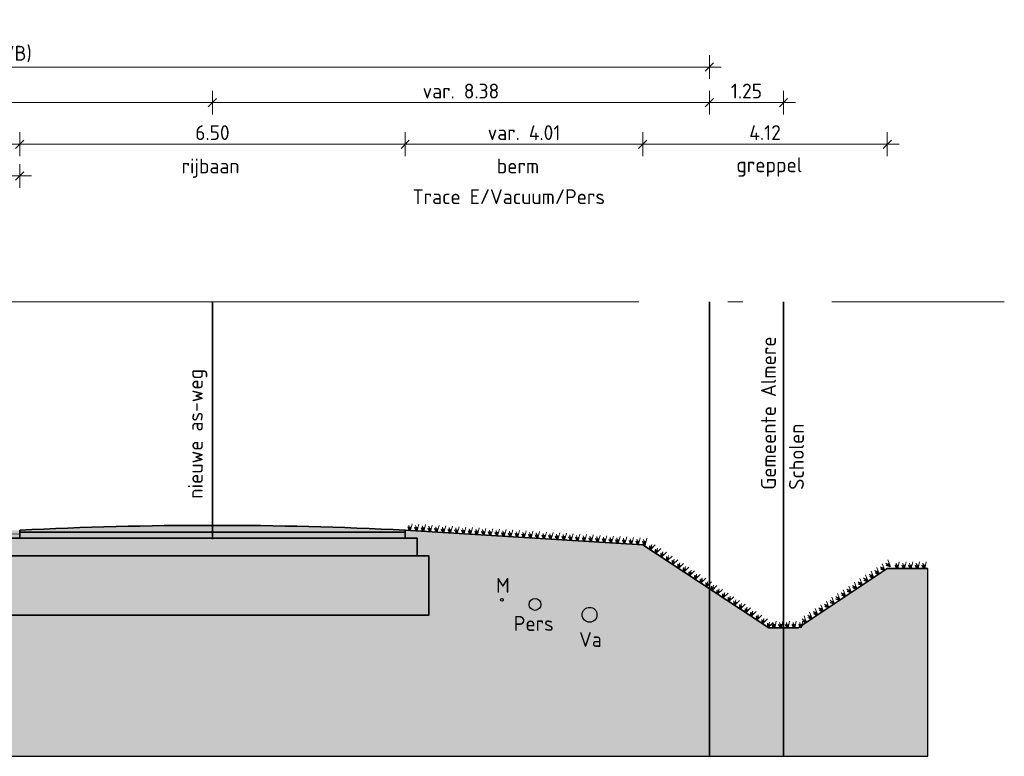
# Model space of a CAD drawing. Header units: metres. Extents: x 150805 to 161014, y 478675 to 486369.
# Tile 28 of 35: x 160880 to 160897, y 478709 to 478721. Entities that reach past the tile are written whole.
import ezdxf

# ---------------------------------------------------------------- set-up
doc = ezdxf.new("R2010")
doc.units = ezdxf.units.M
doc.linetypes.add('AL-NAP_LIJN', pattern=[15.25, 12, -1.5, 0.25, -1.5])
doc.linetypes.add('XX-HART', pattern=[12, 4, -2, 0, -2, 4])
doc.layers.get('0').update_dxf_attribs({"lineweight": 25})
doc.layers.get('Defpoints').update_dxf_attribs({"lineweight": 25, "true_color": 0xff7fff})
for name, color, linetype, lineweight, true_color in [('N-WE-GR-BOOM-S', 7, 'Continuous', 40, 0x009900), ('N-WE-KG-GRENS_PERCEEL-G', 150, 'KG-PERCEEL', 35, 0x007fff), ('X-XX-AL-HARTLIJN-G', 7, 'XX-HART', 35, 0xff2e2e)]:
    doc.layers.add(name, color=color, linetype=linetype, lineweight=lineweight, true_color=true_color)
doc.layers.add('N-WE-GR-WEGEN-A', color=7, linetype='Continuous', lineweight=40, true_color=0xffd6ad, transparency=0.4)
for name, color, linetype, lineweight in [('N-WE-VH-KANTVERHARDING-G', 7, 'Continuous', 35), ('X-XX-AL-M', 7, 'Continuous', 18), ('X-XX-AL-NAP-G', 7, 'AL-NAP_LIJN', 18), ('X-XX-AL-PROFIEL-B-G', 7, 'Continuous', 9), ('X-XX-AL-T25', 7, 'Continuous', 25)]:
    doc.layers.add(name, color=color, linetype=linetype, lineweight=lineweight)
doc.styles.add('NLCS-ISO-M100-T25', font='NLCS-ISO.ttf')
doc.styles.get("Standard").update_dxf_attribs({"font": 'NLCS-ISO.ttf'})
doc.linetypes.add('KG-PERCEEL', pattern='A,5.5,-2,["P",Standard,S=1.8,R=0,X=-0.5,Y=-0.9],-2,5.5,-2,[5,NLCS.shx,S=0.75,R=0,X=0,Y=0],-2', length=19)
doc.dimstyles.new('NLCS-M100-T25-SCHRAP-X_L2_H1', dxfattribs={"dimscale": 0.1, "dimtxt": 2.5, "dimasz": 1.4, "dimexe": 2, "dimexo": 2, "dimgap": 0.7, "dimtad": 1, "dimzin": 0, "dimdsep": 46, "dimtxsty": 'NLCS-ISO-M100-T25', "dimblk": 'OBLIQUE', "dimcen": 0, "dimdle": 2, "dimclrd": 256, "dimclre": 256, "dimclrt": 256, "dimadec": 1, "dimazin": 0, "dimtfac": 1, "dimtofl": 0, "dimtmove": 1, "dimatfit": 0, "dimldrblk": 'OBLIQUE', "dimfxl": 2, "dimfxlon": 1, "dimtfill": 1, "dimtfillclr": 254, "dimtolj": 1, "dimtzin": 0, "dimlwd": 18, "dimlwe": 18, "dimarcsym": 0})

# ---------------------------------------------------------------- blocks, each defined once
blk = doc.blocks.new('_Oblique')
at = {"color": 0, "linetype": 'ByBlock', "lineweight": -2}
blk.add_line((-0.5, -0.5), (0.5, 0.5), dxfattribs=at)
blk = doc.blocks.new('*D129')
at = {"layer": 'Defpoints', "color": 0, "transparency": 16777216}
for p in [(160894.8, 478719.079), (160890.677, 478712.324), (160894.8, 478711.923)]:
    blk.add_point(p, dxfattribs=at)
at = {"layer": 'X-XX-AL-M', "linetype": 'Continuous', "lineweight": 18, "transparency": 16777216}
for p, q in [((160890.677, 478718.879), (160890.677, 478719.279)), ((160894.8, 478718.879), (160894.8, 478719.279)), ((160890.477, 478719.079), (160895, 478719.079))]:
    blk.add_line(p, q, dxfattribs=at)
at = {"layer": 'X-XX-AL-M', "lineweight": 18, "transparency": 16777216, "xscale": 0.14, "yscale": 0.14, "zscale": 0.14, "rotation": 180}
blk.add_blockref('_Oblique', (160890.677, 478719.079), dxfattribs=at)
at = {"layer": 'X-XX-AL-M', "lineweight": 18, "transparency": 16777216, "xscale": 0.14, "yscale": 0.14, "zscale": 0.14}
blk.add_blockref('_Oblique', (160894.8, 478719.079), dxfattribs=at)
at = {"layer": 'X-XX-AL-M', "transparency": 16777216, "insert": (160892.739, 478719.274), "char_height": 0.25, "attachment_point": 5, "style": 'NLCS-ISO-M100-T25', "bg_fill": 3, "box_fill_scale": 1.1, "bg_fill_color": 256, "bg_fill_true_color": 13158600, "bg_fill_transparency": 0}
blk.add_mtext('\\A1;4.12', dxfattribs=at)
blk = doc.blocks.new('*D130')
at = {"layer": 'Defpoints', "color": 0, "transparency": 16777216}
for p in [(160871.67, 478719.78), (160883.42, 478719.286), (160871.67, 478716.423)]:
    blk.add_point(p, dxfattribs=at)
at = {"layer": 'X-XX-AL-M', "linetype": 'Continuous', "lineweight": 18, "transparency": 16777216}
for p, q in [((160871.67, 478719.58), (160871.67, 478719.98)), ((160883.42, 478719.58), (160883.42, 478719.98)), ((160883.62, 478719.78), (160871.47, 478719.78))]:
    blk.add_line(p, q, dxfattribs=at)
at = {"layer": 'X-XX-AL-M', "lineweight": 18, "transparency": 16777216, "xscale": 0.14, "yscale": 0.14, "zscale": 0.14, "rotation": 180}
blk.add_blockref('_Oblique', (160871.67, 478719.78), dxfattribs=at)
at = {"layer": 'X-XX-AL-M', "lineweight": 18, "transparency": 16777216, "xscale": 0.14, "yscale": 0.14, "zscale": 0.14}
blk.add_blockref('_Oblique', (160883.42, 478719.78), dxfattribs=at)
at = {"layer": 'X-XX-AL-M', "transparency": 16777216, "insert": (160877.545, 478719.975), "char_height": 0.25, "attachment_point": 5, "style": 'NLCS-ISO-M100-T25', "bg_fill": 3, "box_fill_scale": 1.1, "bg_fill_color": 256, "bg_fill_true_color": 13158600, "bg_fill_transparency": 0}
blk.add_mtext('\\A1;11.75', dxfattribs=at)
blk = doc.blocks.new('*D133')
at = {"layer": 'Defpoints', "color": 0, "transparency": 16777216}
for p in [(160880.17, 478719.079), (160880.17, 478712.926), (160873.42, 478712.623)]:
    blk.add_point(p, dxfattribs=at)
at = {"layer": 'X-XX-AL-M', "linetype": 'Continuous', "lineweight": 18, "transparency": 16777216}
for p, q in [((160873.42, 478718.879), (160873.42, 478719.279)), ((160880.17, 478718.879), (160880.17, 478719.279)), ((160873.22, 478719.079), (160880.37, 478719.079))]:
    blk.add_line(p, q, dxfattribs=at)
at = {"layer": 'X-XX-AL-M', "lineweight": 18, "transparency": 16777216, "xscale": 0.14, "yscale": 0.14, "zscale": 0.14, "rotation": 180}
blk.add_blockref('_Oblique', (160873.42, 478719.079), dxfattribs=at)
at = {"layer": 'X-XX-AL-M', "lineweight": 18, "transparency": 16777216, "xscale": 0.14, "yscale": 0.14, "zscale": 0.14}
blk.add_blockref('_Oblique', (160880.17, 478719.079), dxfattribs=at)
at = {"layer": 'X-XX-AL-M', "transparency": 16777216, "insert": (160876.795, 478719.274), "char_height": 0.25, "attachment_point": 5, "style": 'NLCS-ISO-M100-T25', "bg_fill": 3, "box_fill_scale": 1.1, "bg_fill_color": 256, "bg_fill_true_color": 13158600, "bg_fill_transparency": 0}
blk.add_mtext('\\A1;6.75', dxfattribs=at)
blk = doc.blocks.new('*D134')
at = {"layer": 'Defpoints', "color": 0, "transparency": 16777216}
for p in [(160886.67, 478719.079), (160880.17, 478712.926), (160886.67, 478712.623)]:
    blk.add_point(p, dxfattribs=at)
at = {"layer": 'X-XX-AL-M', "linetype": 'Continuous', "lineweight": 18, "transparency": 16777216}
for p, q in [((160880.17, 478718.879), (160880.17, 478719.279)), ((160886.67, 478718.879), (160886.67, 478719.279)), ((160879.97, 478719.079), (160886.87, 478719.079))]:
    blk.add_line(p, q, dxfattribs=at)
at = {"layer": 'X-XX-AL-M', "lineweight": 18, "transparency": 16777216, "xscale": 0.14, "yscale": 0.14, "zscale": 0.14, "rotation": 180}
blk.add_blockref('_Oblique', (160880.17, 478719.079), dxfattribs=at)
at = {"layer": 'X-XX-AL-M', "lineweight": 18, "transparency": 16777216, "xscale": 0.14, "yscale": 0.14, "zscale": 0.14}
blk.add_blockref('_Oblique', (160886.67, 478719.079), dxfattribs=at)
at = {"layer": 'X-XX-AL-M', "transparency": 16777216, "insert": (160883.42, 478719.274), "char_height": 0.25, "attachment_point": 5, "style": 'NLCS-ISO-M100-T25', "bg_fill": 3, "box_fill_scale": 1.1, "bg_fill_color": 256, "bg_fill_true_color": 13158600, "bg_fill_transparency": 0}
blk.add_mtext('\\A1;6.50', dxfattribs=at)
blk = doc.blocks.new('*D135')
at = {"layer": 'Defpoints', "color": 0, "transparency": 16777216}
for p in [(160890.677, 478719.079), (160886.67, 478712.623), (160890.677, 478712.324)]:
    blk.add_point(p, dxfattribs=at)
at = {"layer": 'X-XX-AL-M', "linetype": 'Continuous', "lineweight": 18, "transparency": 16777216}
for p, q in [((160886.67, 478718.879), (160886.67, 478719.279)), ((160890.677, 478718.879), (160890.677, 478719.279)), ((160886.47, 478719.079), (160890.877, 478719.079))]:
    blk.add_line(p, q, dxfattribs=at)
at = {"layer": 'X-XX-AL-M', "lineweight": 18, "transparency": 16777216, "xscale": 0.14, "yscale": 0.14, "zscale": 0.14, "rotation": 180}
blk.add_blockref('_Oblique', (160886.67, 478719.079), dxfattribs=at)
at = {"layer": 'X-XX-AL-M', "lineweight": 18, "transparency": 16777216, "xscale": 0.14, "yscale": 0.14, "zscale": 0.14}
blk.add_blockref('_Oblique', (160890.677, 478719.079), dxfattribs=at)
at = {"layer": 'X-XX-AL-M', "transparency": 16777216, "insert": (160888.674, 478719.274), "char_height": 0.25, "attachment_point": 5, "style": 'NLCS-ISO-M100-T25', "bg_fill": 3, "box_fill_scale": 1.1, "bg_fill_color": 256, "bg_fill_true_color": 13158600, "bg_fill_transparency": 0}
blk.add_mtext('\\A1;var. 4.01', dxfattribs=at)
blk = doc.blocks.new('*D136')
at = {"layer": 'Defpoints', "color": 0, "transparency": 16777216}
for p in [(160891.8, 478719.78), (160883.42, 478719.286), (160891.8, 478716.423)]:
    blk.add_point(p, dxfattribs=at)
at = {"layer": 'X-XX-AL-M', "linetype": 'Continuous', "lineweight": 18, "transparency": 16777216}
for p, q in [((160883.42, 478719.58), (160883.42, 478719.98)), ((160891.8, 478719.58), (160891.8, 478719.98)), ((160883.22, 478719.78), (160892, 478719.78))]:
    blk.add_line(p, q, dxfattribs=at)
at = {"layer": 'X-XX-AL-M', "lineweight": 18, "transparency": 16777216, "xscale": 0.14, "yscale": 0.14, "zscale": 0.14, "rotation": 180}
blk.add_blockref('_Oblique', (160883.42, 478719.78), dxfattribs=at)
at = {"layer": 'X-XX-AL-M', "lineweight": 18, "transparency": 16777216, "xscale": 0.14, "yscale": 0.14, "zscale": 0.14}
blk.add_blockref('_Oblique', (160891.8, 478719.78), dxfattribs=at)
at = {"layer": 'X-XX-AL-M', "transparency": 16777216, "insert": (160887.61, 478719.975), "char_height": 0.25, "attachment_point": 5, "style": 'NLCS-ISO-M100-T25', "bg_fill": 3, "box_fill_scale": 1.1, "bg_fill_color": 256, "bg_fill_true_color": 13158600, "bg_fill_transparency": 0}
blk.add_mtext('\\A1;var. 8.38', dxfattribs=at)
blk = doc.blocks.new('*D137')
at = {"layer": 'Defpoints', "color": 0, "transparency": 16777216}
for p in [(160891.8, 478720.38), (160866.57, 478716.423), (160891.8, 478716.423)]:
    blk.add_point(p, dxfattribs=at)
at = {"layer": 'X-XX-AL-M', "linetype": 'Continuous', "lineweight": 18, "transparency": 16777216}
for p, q in [((160866.57, 478720.18), (160866.57, 478720.58)), ((160891.8, 478720.18), (160891.8, 478720.58)), ((160866.37, 478720.38), (160892, 478720.38))]:
    blk.add_line(p, q, dxfattribs=at)
at = {"layer": 'X-XX-AL-M', "lineweight": 18, "transparency": 16777216, "xscale": 0.14, "yscale": 0.14, "zscale": 0.14, "rotation": 180}
blk.add_blockref('_Oblique', (160866.57, 478720.38), dxfattribs=at)
at = {"layer": 'X-XX-AL-M', "lineweight": 18, "transparency": 16777216, "xscale": 0.14, "yscale": 0.14, "zscale": 0.14}
blk.add_blockref('_Oblique', (160891.8, 478720.38), dxfattribs=at)
at = {"layer": 'X-XX-AL-M', "transparency": 16777216, "insert": (160879.185, 478720.6), "char_height": 0.25, "attachment_point": 5, "style": 'NLCS-ISO-M100-T25', "bg_fill": 3, "box_fill_scale": 1.1, "bg_fill_color": 256, "bg_fill_true_color": 13158600, "bg_fill_transparency": 0}
blk.add_mtext('\\A1;var. 25.23 (RVB)', dxfattribs=at)
blk = doc.blocks.new('*D140')
at = {"layer": 'Defpoints', "linetype": 'Continuous', "lineweight": 18, "transparency": 16777216}
for p, q in [((160878.92, 478718.343), (160878.92, 478718.743)), ((160880.17, 478718.343), (160880.17, 478718.743)), ((160878.72, 478718.543), (160880.37, 478718.543))]:
    blk.add_line(p, q, dxfattribs=at)
at = {"layer": 'Defpoints', "color": 0, "transparency": 16777216}
for p in [(160880.17, 478718.543), (160880.17, 478712.926), (160878.92, 478712.073)]:
    blk.add_point(p, dxfattribs=at)
at = {"layer": 'Defpoints', "lineweight": 18, "transparency": 16777216, "xscale": 0.14, "yscale": 0.14, "zscale": 0.14, "rotation": 180}
blk.add_blockref('_Oblique', (160878.92, 478718.543), dxfattribs=at)
at = {"layer": 'Defpoints', "lineweight": 18, "transparency": 16777216, "xscale": 0.14, "yscale": 0.14, "zscale": 0.14}
blk.add_blockref('_Oblique', (160880.17, 478718.543), dxfattribs=at)
at = {"layer": 'Defpoints', "transparency": 16777216, "insert": (160879.545, 478718.738), "char_height": 0.25, "attachment_point": 5, "style": 'NLCS-ISO-M100-T25', "bg_fill": 3, "box_fill_scale": 1.1, "bg_fill_color": 256, "bg_fill_true_color": 13158600, "bg_fill_transparency": 0}
blk.add_mtext('\\A1;1.25', dxfattribs=at)
blk = doc.blocks.new('*U237')
at = {"linetype": 'ByBlock', "lineweight": -2, "ltscale": 5}
for points in [[(0, 0), (6.5, 0), (6.5, -0.1), (0, -0.1)], [(-0.2, -0.1), (6.7, -0.1), (6.7, -0.4), (-0.2, -0.4)], [(-0.5, -0.4), (6.9, -0.4), (6.9, -1.4), (-0.5, -1.4)]]:
    blk.add_lwpolyline(points, close=True, dxfattribs=at)
blk = doc.blocks.new('*D258')
at = {"layer": 'Defpoints', "color": 0, "transparency": 16777216}
for p in [(160893.05, 478719.78), (160891.8, 478716.423), (160893.05, 478716.423)]:
    blk.add_point(p, dxfattribs=at)
at = {"layer": 'X-XX-AL-M', "linetype": 'Continuous', "lineweight": 18, "transparency": 16777216}
for p, q in [((160891.8, 478719.58), (160891.8, 478719.98)), ((160893.05, 478719.58), (160893.05, 478719.98)), ((160891.6, 478719.78), (160893.25, 478719.78))]:
    blk.add_line(p, q, dxfattribs=at)
at = {"layer": 'X-XX-AL-M', "lineweight": 18, "transparency": 16777216, "xscale": 0.14, "yscale": 0.14, "zscale": 0.14, "rotation": 180}
blk.add_blockref('_Oblique', (160891.8, 478719.78), dxfattribs=at)
at = {"layer": 'X-XX-AL-M', "lineweight": 18, "transparency": 16777216, "xscale": 0.14, "yscale": 0.14, "zscale": 0.14}
blk.add_blockref('_Oblique', (160893.05, 478719.78), dxfattribs=at)
at = {"layer": 'X-XX-AL-M', "transparency": 16777216, "insert": (160892.425, 478719.975), "char_height": 0.25, "attachment_point": 5, "style": 'NLCS-ISO-M100-T25', "bg_fill": 3, "box_fill_scale": 1.1, "bg_fill_color": 256, "bg_fill_true_color": 13158600, "bg_fill_transparency": 0}
blk.add_mtext('\\A1;1.25', dxfattribs=at)
blk = doc.blocks.new('Gras-01')
at = {"layer": 'N-WE-GR-BOOM-S', "color": 85, "lineweight": 9, "true_color": 0x58ba48}
for p, q in [((0, 0), (0.004, 0.063)), ((0.003, 0), (0.034, 0.114))]:
    blk.add_line(p, q, dxfattribs=at)
at = {"layer": 'N-WE-GR-BOOM-S', "color": 85, "lineweight": 9, "true_color": 0x58ba48, "flags": 128}
for points in [[(-0.042, 0.06, 0.10285), (-0.006, 0)], [(-0.042, 0.06, -0.10285), (-0.006, 0)], [(-0.002, 0, -0.071887), (-0.022, 0.092)], [(-0.002, 0, 0.071887), (-0.022, 0.092)]]:
    blk.add_lwpolyline(points, format="xyb", dxfattribs=at)
blk = doc.blocks.new('*U268')
at = {"layer": 'N-WE-VH-KANTVERHARDING-G', "rotation": 3.53376399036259}
blk.add_blockref('Gras-01', (0.085, 0), dxfattribs=at)
blk = doc.blocks.new('*U269')
at = {"layer": 'N-WE-VH-KANTVERHARDING-G', "color": 0, "linetype": 'ByBlock', "lineweight": -2, "transparency": 16777216}
for p, rotation in [((160886.67, 478712.571), 356.4662360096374), ((160886.783, 478712.564), 356.4662360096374), ((160886.896, 478712.557), 356.4662360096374), ((160887.009, 478712.55), 356.4662360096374), ((160887.122, 478712.543), 356.4662360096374), ((160887.235, 478712.536), 356.4662360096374), ((160887.349, 478712.529), 356.4662360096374), ((160887.462, 478712.522), 356.4662360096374), ((160887.575, 478712.515), 356.4662360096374), ((160887.688, 478712.508), 356.4662360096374), ((160887.801, 478712.501), 356.4662360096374), ((160887.914, 478712.494), 356.4662360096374), ((160888.027, 478712.487), 356.4662360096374), ((160888.14, 478712.48), 356.4662360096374), ((160888.253, 478712.473), 356.4662360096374), ((160888.366, 478712.466), 356.4662360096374), ((160888.48, 478712.459), 356.4662360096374), ((160888.593, 478712.452), 356.4662360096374), ((160888.706, 478712.445), 356.4662360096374), ((160888.819, 478712.438), 356.4662360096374), ((160888.932, 478712.431), 356.4662360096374), ((160889.045, 478712.425), 356.4662360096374), ((160889.158, 478712.418), 356.4662360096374), ((160889.271, 478712.411), 356.4662360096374), ((160889.384, 478712.404), 356.4662360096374), ((160889.497, 478712.397), 356.4662360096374), ((160889.611, 478712.39), 356.4662360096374), ((160889.724, 478712.383), 356.4662360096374), ((160889.837, 478712.376), 356.4662360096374), ((160889.95, 478712.369), 356.4662360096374), ((160890.063, 478712.362), 356.4662360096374), ((160890.176, 478712.355), 356.4662360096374), ((160890.289, 478712.348), 356.4662360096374), ((160890.402, 478712.341), 356.4662360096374), ((160890.515, 478712.334), 356.4662360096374), ((160890.628, 478712.327), 356.4662360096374), ((160890.731, 478712.288), 326.5810456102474), ((160890.826, 478712.226), 326.5810456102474), ((160890.92, 478712.164), 326.5810456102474), ((160891.015, 478712.101), 326.5810456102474), ((160891.109, 478712.039), 326.5810456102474), ((160891.204, 478711.976), 326.5810456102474), ((160894.781, 478711.911), 33.69006752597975), ((160891.298, 478711.914), 326.5810456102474), ((160891.393, 478711.851), 326.5810456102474), ((160894.593, 478711.785), 33.69006752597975), ((160894.687, 478711.848), 33.69006752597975), ((160891.488, 478711.789), 326.5810456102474), ((160891.582, 478711.727), 326.5810456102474), ((160891.677, 478711.664), 326.5810456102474), ((160894.31, 478711.596), 33.69006752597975), ((160894.404, 478711.659), 33.69006752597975), ((160894.498, 478711.722), 33.69006752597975), ((160891.771, 478711.602), 326.5810456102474), ((160891.866, 478711.539), 326.5810456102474), ((160894.027, 478711.408), 33.69006752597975), ((160894.121, 478711.471), 33.69006752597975), ((160894.216, 478711.534), 33.69006752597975), ((160891.961, 478711.477), 326.5810456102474), ((160892.055, 478711.415), 326.5810456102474), ((160892.15, 478711.352), 326.5810456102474), ((160893.838, 478711.282), 33.69006752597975), ((160893.933, 478711.345), 33.69006752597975), ((160892.244, 478711.29), 326.5810456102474), ((160892.339, 478711.227), 326.5810456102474), ((160892.433, 478711.165), 326.5810456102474), ((160893.556, 478711.094), 33.69006752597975), ((160893.65, 478711.156), 33.69006752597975), ((160893.744, 478711.219), 33.69006752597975), ((160892.528, 478711.103), 326.5810456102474), ((160892.623, 478711.04), 326.5810456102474), ((160893.367, 478710.968), 33.69006752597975), ((160893.461, 478711.031), 33.69006752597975), ((160892.717, 478710.978), 326.5810456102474)]:
    blk.add_blockref('*U268', p, dxfattribs=dict(at, rotation=rotation))
for p in [(160894.891, 478711.923), (160895.004, 478711.923), (160895.117, 478711.923), (160895.231, 478711.923), (160895.344, 478711.923), (160892.814, 478710.923), (160892.927, 478710.923), (160893.041, 478710.923), (160893.154, 478710.923), (160893.267, 478710.923)]:
    blk.add_blockref('*U268', p, dxfattribs=at)

msp = doc.modelspace()

# ---------------------------------------------------------------- hatches: boundary and pattern name
at = {"layer": 'N-WE-GR-WEGEN-A', "true_color": 0xf8991e, "transparency": 33554534}
h = msp.add_hatch(color=30, dxfattribs=at)
h.dxf.hatch_style = 1
h.set_gradient(color1=(248, 153, 30), color2=(241, 235, 31), name='INVCURVED')
h.paths.add_polyline_path([(160886.87, 478712.139), (160887.07, 478712.139), (160887.07, 478711.139), (160879.67, 478711.139), (160879.67, 478712.139), (160879.97, 478712.139), (160879.97, 478712.439), (160880.17, 478712.439), (160880.17, 478712.571), (160873.42, 478712.539), (160873.42, 478712.422), (160873.72, 478712.422), (160873.72, 478712.172), (160874.02, 478712.172), (160874.02, 478711.472), (160869.32, 478711.472), (160869.32, 478712.172), (160869.62, 478712.172), (160869.62, 478712.422), (160869.92, 478712.422), (160869.92, 478712.522), (160867.23, 478712.508), (160864.73, 478712.428), (160864.08, 478712.428), (160864.08, 478708.76), (160895.482, 478708.76), (160895.482, 478711.923), (160894.8, 478711.923), (160893.3, 478710.923), (160892.8, 478710.923), (160890.677, 478712.324), (160886.67, 478712.573), (160886.67, 478712.439), (160886.87, 478712.439)])
at = {"layer": 'N-WE-GR-WEGEN-A', "true_color": 0x939598, "transparency": 33554559}
h = msp.add_hatch(color=252, dxfattribs=at)
h.dxf.hatch_style = 1
h.paths.add_polyline_path([(160880.17, 478712.571), (160880.17, 478712.539), (160886.67, 478712.539), (160886.67, 478712.571, 0.025212)])
at = {"layer": 'N-WE-GR-WEGEN-A', "true_color": 0xfeeab9, "transparency": 33554559}
h = msp.add_hatch(color=254, dxfattribs=at)
h.dxf.hatch_style = 1
h.paths.add_polyline_path([(160886.87, 478712.439), (160879.97, 478712.439), (160879.97, 478712.139), (160886.87, 478712.139)])
at = {"layer": 'N-WE-GR-WEGEN-A', "true_color": 0x939598, "transparency": 33554559}
h = msp.add_hatch(color=252, dxfattribs=at)
h.dxf.hatch_style = 1
h.paths.add_polyline_path([(160886.67, 478712.539), (160880.17, 478712.539), (160880.17, 478712.439), (160886.67, 478712.439)])
at = {"layer": 'N-WE-GR-WEGEN-A', "true_color": 0xfeeab9, "transparency": 33554559}
h = msp.add_hatch(color=254, dxfattribs=at)
h.dxf.hatch_style = 1
h.paths.add_polyline_path([(160887.07, 478712.139), (160879.67, 478712.139), (160879.67, 478711.139), (160887.07, 478711.139)])

# ---------------------------------------------------------------- linework, layer by layer
at = {"layer": 'Defpoints', "color": 4, "true_color": 0x00ffff}
msp.add_circle((160888.3, 478711.397), 0.0229, dxfattribs=at)
at = {"layer": 'Defpoints', "color": 6, "true_color": 0xff00ff}
msp.add_circle((160888.86, 478711.32), 0.1, dxfattribs=at)
at = {"layer": 'Defpoints', "color": 242, "true_color": 0xcd2027}
msp.add_circle((160889.78, 478711.145), 0.125, dxfattribs=at)
at = {"layer": 'N-WE-VH-KANTVERHARDING-G', "flags": 128}
msp.add_lwpolyline([(160880.17, 478712.571, -0.025212), (160886.67, 478712.571)], format="xyb", dxfattribs=at)
msp.add_lwpolyline([(160880.17, 478712.571), (160880.17, 478712.439), (160886.67, 478712.439), (160886.67, 478712.571)], dxfattribs=at)
at = {"layer": 'X-XX-AL-HARTLIJN-G'}
msp.add_line((160883.42, 478716.423), (160883.42, 478710.784), dxfattribs=at)

# ---------------------------------------------------------------- block references
at = {"layer": 'N-WE-VH-KANTVERHARDING-G'}
msp.add_blockref('*U237', (160880.17, 478712.539), dxfattribs=at)

# ---------------------------------------------------------------- texts
at = {"layer": 'Defpoints', "style": 'NLCS-ISO-M100-T25'}
for s, p in [('M', (160888.202, 478711.517)), ('Pers', (160888.501, 478710.874)), ('Va', (160889.603, 478710.604))]:
    msp.add_text(s, height=0.25, dxfattribs=at).set_placement(p)
at = {"layer": 'X-XX-AL-PROFIEL-B-G', "style": 'NLCS-ISO-M100-T25'}
msp.add_text('greppel', height=0.25, dxfattribs=at).set_placement((160892.256, 478718.607))

# ---------------------------------------------------------------- next in the draw order: dimensions: what is measured, and where the dimension line sits
at = {"layer": 'X-XX-AL-M'}
dim = msp.add_linear_dim(base=(160894.8, 478719.079), p1=(160890.677, 478712.324), p2=(160894.8, 478711.923), dimstyle='NLCS-M100-T25-SCHRAP-X_L2_H1', dxfattribs=at)
dim.commit()
dim.dimension.update_dxf_attribs({"geometry": '*D129', "text_midpoint": (160892.739, 478719.274)})

# ---------------------------------------------------------------- next in the draw order: linework, layer by layer
at = {"layer": 'N-WE-KG-GRENS_PERCEEL-G'}
msp.add_line((160893.05, 478716.423), (160893.05, 478708.76), dxfattribs=at)
at = {"layer": 'X-XX-AL-NAP-G'}
msp.add_line((160863.363, 478716.423), (160896.774, 478716.423), dxfattribs=at)

# ---------------------------------------------------------------- next in the draw order: texts
at = {"layer": 'X-XX-AL-T25', "color": 240, "true_color": 0xed1f24, "style": 'NLCS-ISO-M100-T25'}
for s, p in [('Gemeente Almere', (160892.922, 478713.253)), ('Scholen', (160893.394, 478713.253))]:
    msp.add_text(s, height=0.25, rotation=90, dxfattribs=at).set_placement(p)

# ---------------------------------------------------------------- next in the draw order: dimensions: what is measured, and where the dimension line sits
at = {"layer": 'X-XX-AL-M'}
dim = msp.add_linear_dim(base=(160871.67, 478719.78), p1=(160883.42, 478719.286), p2=(160871.67, 478716.423), dimstyle='NLCS-M100-T25-SCHRAP-X_L2_H1', dxfattribs=at)
dim.commit()
dim.dimension.update_dxf_attribs({"geometry": '*D130', "text_midpoint": (160877.545, 478719.975)})

# ---------------------------------------------------------------- next in the draw order: dimensions: what is measured, and where the dimension line sits
dim = msp.add_linear_dim(base=(160880.17, 478719.079), p1=(160873.42, 478712.623), p2=(160880.17, 478712.926), dimstyle='NLCS-M100-T25-SCHRAP-X_L2_H1', dxfattribs=at)
dim.commit()
dim.dimension.update_dxf_attribs({"geometry": '*D133', "text_midpoint": (160876.795, 478719.274)})

# ---------------------------------------------------------------- next in the draw order: dimensions: what is measured, and where the dimension line sits
dim = msp.add_linear_dim(base=(160886.67, 478719.079), p1=(160880.17, 478712.926), p2=(160886.67, 478712.623), dimstyle='NLCS-M100-T25-SCHRAP-X_L2_H1', dxfattribs=at)
dim.commit()
dim.dimension.update_dxf_attribs({"geometry": '*D134', "text_midpoint": (160883.42, 478719.274)})

# ---------------------------------------------------------------- next in the draw order: texts
at = {"layer": 'X-XX-AL-T25', "style": 'NLCS-ISO-M100-T25'}
msp.add_text('nieuwe as-weg', height=0.25, rotation=90, dxfattribs=at).set_placement((160883.257, 478713.102))

# ---------------------------------------------------------------- next in the draw order: dimensions: what is measured, and where the dimension line sits
at = {"layer": 'X-XX-AL-M'}
dim = msp.add_linear_dim(base=(160890.677, 478719.079), p1=(160886.67, 478712.623), p2=(160890.677, 478712.324), text='var. <>', dimstyle='NLCS-M100-T25-SCHRAP-X_L2_H1', dxfattribs=at)
dim.commit()
dim.dimension.update_dxf_attribs({"geometry": '*D135', "text_midpoint": (160888.674, 478719.274)})

# ---------------------------------------------------------------- next in the draw order: linework, layer by layer
at = {"layer": 'N-WE-VH-KANTVERHARDING-G', "flags": 128}
msp.add_lwpolyline([(160886.67, 478712.571), (160890.677, 478712.324), (160892.8, 478710.923), (160893.3, 478710.923), (160894.8, 478711.923), (160895.482, 478711.923)], dxfattribs=at)

# ---------------------------------------------------------------- next in the draw order: block references
at = {"layer": 'N-WE-VH-KANTVERHARDING-G'}
msp.add_blockref('*U269', (0, 0), dxfattribs=at)

# ---------------------------------------------------------------- next in the draw order: dimensions: what is measured, and where the dimension line sits
at = {"layer": 'X-XX-AL-M'}
dim = msp.add_linear_dim(base=(160891.8, 478719.78), p1=(160883.42, 478719.286), p2=(160891.8, 478716.423), text='var. <>', dimstyle='NLCS-M100-T25-SCHRAP-X_L2_H1', dxfattribs=at)
dim.commit()
dim.dimension.update_dxf_attribs({"geometry": '*D136', "text_midpoint": (160887.61, 478719.975)})

# ---------------------------------------------------------------- next in the draw order: linework, layer by layer
at = {"layer": 'N-WE-KG-GRENS_PERCEEL-G'}
msp.add_line((160891.8, 478716.423), (160891.8, 478708.76), dxfattribs=at)

# ---------------------------------------------------------------- next in the draw order: texts
at = {"layer": 'X-XX-AL-T25', "style": 'NLCS-ISO-M100-T25'}
msp.add_text('rijbaan', height=0.25, dxfattribs=at).set_placement((160882.899, 478718.587))

# ---------------------------------------------------------------- next in the draw order: dimensions: what is measured, and where the dimension line sits
at = {"layer": 'X-XX-AL-M'}
dim = msp.add_linear_dim(base=(160891.8, 478720.38), p1=(160866.57, 478716.423), p2=(160891.8, 478716.423), text='var. <> (RVB)', dimstyle='NLCS-M100-T25-SCHRAP-X_L2_H1', dxfattribs=at)
dim.commit()
dim.dimension.update_dxf_attribs({"geometry": '*D137', "text_midpoint": (160879.185, 478720.6)})

# ---------------------------------------------------------------- next in the draw order: texts
at = {"layer": 'Defpoints', "style": 'NLCS-ISO-M100-T25'}
msp.add_text('Trace E/Vacuum/Pers', height=0.25, dxfattribs=at).set_placement((160886.794, 478718.069))
at = {"layer": 'X-XX-AL-T25', "style": 'NLCS-ISO-M100-T25'}
msp.add_text('berm', height=0.25, dxfattribs=at).set_placement((160888.215, 478718.587))

# ---------------------------------------------------------------- next in the draw order: dimensions: what is measured, and where the dimension line sits
at = {"layer": 'Defpoints'}
dim = msp.add_linear_dim(base=(160880.17, 478718.543), p1=(160878.92, 478712.073), p2=(160880.17, 478712.926), dimstyle='NLCS-M100-T25-SCHRAP-X_L2_H1', dxfattribs=at)
dim.commit()
dim.dimension.update_dxf_attribs({"geometry": '*D140', "text_midpoint": (160879.545, 478718.738)})
at = {"layer": 'X-XX-AL-M'}
dim = msp.add_linear_dim(base=(160893.05, 478719.78), p1=(160891.8, 478716.423), p2=(160893.05, 478716.423), dimstyle='NLCS-M100-T25-SCHRAP-X_L2_H1', dxfattribs=at)
dim.commit()
dim.dimension.update_dxf_attribs({"geometry": '*D258', "text_midpoint": (160892.425, 478719.975)})

# ---------------------------------------------------------------- next in the draw order: linework, layer by layer
at = {"layer": 'Defpoints', "flags": 128}
msp.add_lwpolyline([(160864.08, 478712.428), (160864.08, 478708.76), (160895.482, 478708.76), (160895.482, 478711.923)], dxfattribs=at)
at = {"layer": 'X-XX-AL-PROFIEL-B-G', "flags": 128}
msp.add_lwpolyline([(160880.172, 478712.509), (160867.232, 478712.444)], dxfattribs=at)

doc.saveas('drawing.dxf')
